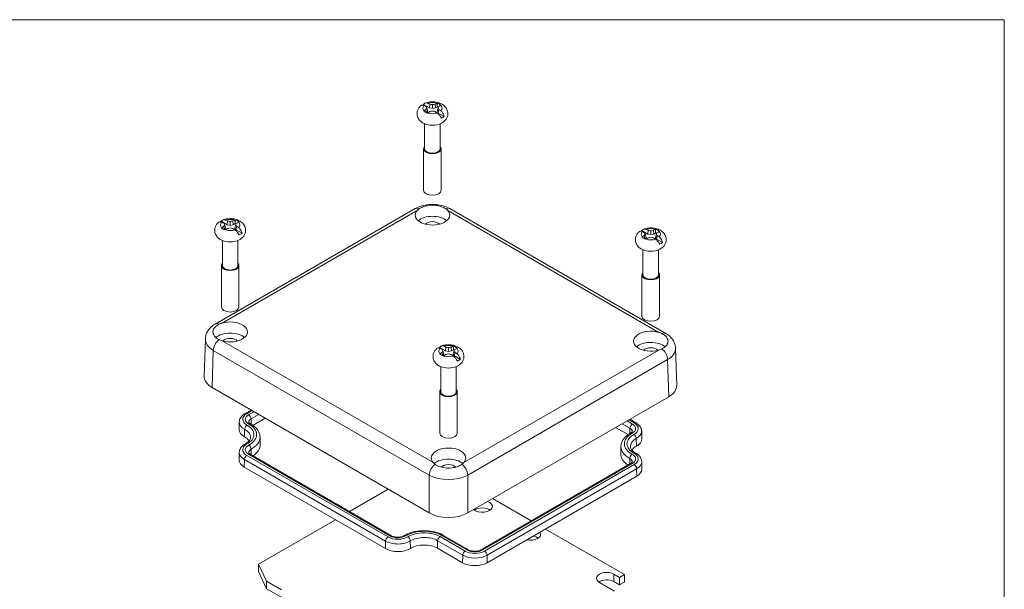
# Model space of a CAD drawing. Header units: millimetres. Extents: x 12 to 547, y 12 to 420.
# Tile 8 of 8: x 368 to 541, y 314 to 414. Entities that reach past the tile are written whole.
import ezdxf

# ---------------------------------------------------------------- set-up
doc = ezdxf.new("R2010")
doc.units = ezdxf.units.MM
doc.header["$LTSCALE"] = 2
for name, color, linetype, lineweight in [('Sketch Geometry (ANSI)', 7, 'Continuous', 9), ('Visible (ANSI)', 7, 'Continuous', 9), ('Visible Narrow (ANSI)', 7, 'Continuous', 9)]:
    doc.layers.add(name, color=color, linetype=linetype, lineweight=lineweight)

# ---------------------------------------------------------------- blocks, each defined once
blk = doc.blocks.new('Borders Default Border')
at = {"layer": 'Sketch Geometry (ANSI)', "flags": 128}
blk.add_lwpolyline([(8.89, 8.89), (8.89, 207.01), (270.51, 207.01), (270.51, 8.89), (8.89, 8.89)], dxfattribs=at)

msp = doc.modelspace()

# ---------------------------------------------------------------- linework, layer by layer
at = {"layer": 'Visible (ANSI)'}
for p, q in [((438.687, 399.086), (439.746, 398.475)), ((439.818, 399.143), (439.746, 398.475)), ((440.267, 399.069), (440.267, 398.365)), ((440.717, 399.143), (440.789, 398.475)), ((439.126, 398.224), (439.23, 397.628)), ((439.261, 397.615), (439.427, 397.881)), ((439.285, 398.502), (439.427, 397.881)), ((439.746, 398.475), (440.267, 398.365)), ((440.267, 398.365), (440.789, 398.475)), ((440.789, 398.475), (441.13, 398.672)), ((441.25, 398.502), (441.107, 397.881)), ((441.107, 397.881), (441.296, 397.58)), ((441.409, 398.224), (441.296, 397.58)), ((442.355, 396.968), (441.296, 397.58)), ((438.895, 395.694), (438.895, 391.296)), ((441.639, 395.694), (441.639, 391.296)), ((438.715, 391.296), (438.715, 384)), ((441.819, 391.296), (441.819, 384)), ((401.99, 360.409), (437.205, 380.74)), ((443.33, 380.74), (481.373, 358.776)), ((403.049, 378.51), (404.108, 377.899)), ((404.18, 378.567), (404.108, 377.899)), ((404.629, 378.493), (404.629, 377.79)), ((405.079, 378.567), (405.15, 377.899)), ((403.488, 377.648), (403.592, 377.052)), ((403.622, 377.039), (403.789, 377.305)), ((403.647, 377.926), (403.789, 377.305)), ((404.108, 377.899), (404.629, 377.79)), ((404.629, 377.79), (405.15, 377.899)), ((405.15, 377.899), (405.492, 378.096)), ((405.612, 377.926), (405.469, 377.305)), ((405.469, 377.305), (405.658, 377.004)), ((405.771, 377.648), (405.658, 377.004)), ((406.717, 376.393), (405.658, 377.004)), ((477.154, 376.877), (478.213, 376.266)), ((478.284, 376.934), (478.213, 376.266)), ((478.734, 376.86), (478.734, 376.157)), ((479.184, 376.934), (479.255, 376.266)), ((479.255, 376.266), (479.596, 376.463)), ((403.257, 375.118), (403.257, 370.721)), ((406.001, 375.118), (406.001, 370.721)), ((477.592, 376.015), (477.697, 375.419)), ((477.727, 375.406), (477.894, 375.672)), ((477.751, 376.293), (477.894, 375.672)), ((478.213, 376.266), (478.734, 376.157)), ((478.734, 376.157), (479.255, 376.266)), ((479.717, 376.293), (479.574, 375.672)), ((479.574, 375.672), (479.763, 375.371)), ((479.875, 376.015), (479.763, 375.371)), ((480.822, 374.76), (479.763, 375.371)), ((477.362, 373.485), (477.362, 369.088)), ((480.106, 373.485), (480.106, 369.088)), ((403.077, 370.721), (403.077, 363.424)), ((406.181, 370.721), (406.181, 363.424)), ((477.182, 369.088), (477.182, 361.791)), ((480.286, 369.088), (480.286, 361.791)), ((400.056, 351.233), (400.254, 357.797)), ((441.516, 356.302), (442.574, 355.69)), ((442.113, 355.717), (442.256, 355.096)), ((442.646, 356.358), (442.574, 355.69)), ((442.574, 355.69), (443.096, 355.581)), ((443.096, 356.285), (443.096, 355.581)), ((443.096, 355.581), (443.617, 355.69)), ((443.545, 356.358), (443.617, 355.69)), ((443.617, 355.69), (443.958, 355.887)), ((444.078, 355.717), (443.936, 355.096)), ((483.307, 349.6), (483.109, 356.164)), ((441.954, 355.44), (442.058, 354.843)), ((442.089, 354.83), (442.256, 355.096)), ((443.936, 355.096), (444.125, 354.795)), ((444.237, 355.44), (444.125, 354.795)), ((445.184, 354.184), (444.125, 354.795)), ((441.724, 352.91), (441.724, 348.512)), ((444.468, 352.91), (444.468, 348.512)), ((439.702, 327.147), (401.461, 349.226)), ((441.544, 348.512), (441.544, 341.216)), ((444.648, 348.512), (444.648, 341.216)), ((481.902, 347.593), (446.489, 327.147)), ((407.247, 344.65), (408.317, 345.267)), ((408.641, 342.564), (410.82, 343.822)), ((475.048, 343.635), (476.116, 343.019)), ((406.235, 343.167), (406.207, 341.853)), ((472.544, 342.19), (474.723, 340.932)), ((409.888, 340.503), (409.916, 339.189)), ((477.128, 341.536), (477.156, 340.221)), ((473.476, 338.872), (473.447, 337.557)), ((406.236, 337.811), (406.207, 336.497)), ((433.066, 323.127), (408.176, 337.497)), ((431.994, 320.855), (407.104, 335.225)), ((475.188, 335.865), (448.827, 320.645)), ((477.129, 336.179), (477.157, 334.865)), ((476.26, 333.593), (449.899, 318.374)), ((432.473, 331.321), (425.673, 327.395)), ((457.667, 325.749), (450.868, 329.675)), ((423.17, 325.95), (409.615, 318.124)), ((446.644, 320.645), (442.232, 323.193)), ((474.082, 316.272), (460.17, 324.304)), ((445.572, 318.374), (441.16, 320.921)), ((409.615, 318.124), (411.05, 315.103)), ((409.615, 316.817), (409.615, 318.124)), ((411.05, 313.797), (409.615, 316.817)), ((472.227, 316.362), (473.233, 315.781)), ((473.233, 315.781), (474.082, 316.272)), ((473.233, 315.781), (473.233, 314.475)), ((474.082, 316.272), (474.082, 314.965)), ((411.05, 315.103), (413.679, 313.586)), ((411.05, 315.103), (411.05, 313.797)), ((472.313, 313.375), (469.684, 314.893)), ((473.233, 314.475), (472.227, 315.055)), ((474.082, 314.965), (473.233, 314.475)), ((413.679, 312.279), (411.05, 313.797))]:
    msp.add_line(p, q, dxfattribs=at)
for centre, major_axis, ratio, start_param, end_param in [((440.267, 397.881), (2.618, 0), 0.5773503, 2.2186747, 2.3229799), ((439.122, 388.054), (4.271, -11.428), 0.6688348, 2.5524337, 2.5954517), ((439.857, 388.003), (9.312, -7.958), 0.8562039, 2.1669644, 2.205938), ((440.677, 388.003), (9.312, 7.958), 0.8562039, 0.9356547, 0.9746283), ((441.413, 388.054), (4.271, 11.428), 0.6688348, 0.546141, 0.5891589), ((440.267, 398.433), (-1.738, 0), 0.5773503, 3.6482783, 4.2057033), ((440.267, 398.433), (1.738, 0), 0.5773503, 3.6482783, 4.2057033), ((441.413, 389.377), (-7.509, 9.615), 0.4683232, 5.5168566, 5.5598745), ((441.413, 388.054), (4.271, 11.428), 0.6688348, 0.7738583, 0.8168763), ((441.398, 388.892), (-4.174, 11.517), 0.1738002, 5.6335542, 5.6725278), ((441.398, 388.419), (0.687, 12.231), 0.3743118, 0.6229853, 0.6619589), ((439.122, 389.377), (-7.509, -9.615), 0.4683232, 4.0926208, 4.1356387), ((439.857, 389.308), (-10.973, -5.446), 0.6556923, 4.3622561, 4.4012297), ((440.677, 389.308), (-10.973, 5.446), 0.6556923, 5.0235482, 5.0625219), ((441.413, 389.377), (-7.509, 9.615), 0.4683232, 5.2891392, 5.3321572), ((440.267, 397.881), (1.619, 0), 0.5773503, 0.8704684, 1.0089682), ((439.137, 388.892), (-4.174, -11.517), 0.1738002, 3.7522501, 3.7912238), ((439.137, 388.419), (0.687, -12.231), 0.3743118, 2.4796337, 2.5186074), ((439.122, 389.377), (-7.509, -9.615), 0.4683232, 3.8649034, 3.9079214), ((439.122, 388.054), (4.271, -11.428), 0.6688348, 2.3247164, 2.3677343), ((440.267, 396.803), (-2.36, 0), 0.5773503, 0.8301595, 2.3114332), ((440.267, 397.881), (-2.618, 0), 0.5773503, 2.2186747, 2.4937142), ((440.267, 391.296), (1.552, 0), 0.5773503, 2.655191, 6.769587), ((440.267, 391.296), (1.372, 0), 0.5773503, 3.1415927, 6.2831853), ((440.267, 384), (1.552, 0), 0.5773503, 3.1415927, 6.2831853), ((440.267, 379.599), (3.04, 0), 0.5773503, 2.660733, 6.764045), ((404.629, 377.305), (2.618, 0), 0.5773503, 2.2186747, 2.3229799), ((405.775, 368.801), (-7.509, 9.615), 0.4683232, 5.5168566, 5.5598745), ((403.483, 367.478), (4.271, -11.428), 0.6688348, 2.5524337, 2.5954517), ((404.219, 367.427), (9.312, -7.958), 0.8562039, 2.1669644, 2.205938), ((405.039, 367.427), (9.312, 7.958), 0.8562039, 0.9356547, 0.9746283), ((405.775, 367.478), (4.271, 11.428), 0.6688348, 0.546141, 0.5891589), ((404.629, 377.857), (-1.738, 0), 0.5773503, 3.6482783, 4.2057033), ((403.483, 368.801), (-7.509, -9.615), 0.4683232, 3.8649034, 3.9079214), ((440.267, 377.639), (-3.04, 0), 0.5773503, 3.7338583, 5.6909197), ((440.267, 377.639), (1.4, 0), 0.5773503, 0.4622715, 2.6793211), ((404.629, 377.857), (1.738, 0), 0.5773503, 3.6482783, 4.2057033), ((405.775, 367.478), (4.271, 11.428), 0.6688348, 0.7738583, 0.8168763), ((405.76, 368.316), (-4.174, 11.517), 0.1738002, 5.6335542, 5.6725278), ((405.76, 367.843), (0.687, 12.231), 0.3743118, 0.6229853, 0.6619589), ((403.483, 368.801), (-7.509, -9.615), 0.4683232, 4.0926208, 4.1356387), ((404.219, 368.732), (-10.973, -5.446), 0.6556923, 4.3622561, 4.4012297), ((405.039, 368.732), (-10.973, 5.446), 0.6556923, 5.0235482, 5.0625219), ((405.775, 368.801), (-7.509, 9.615), 0.4683232, 5.2891392, 5.3321572), ((404.629, 377.305), (1.619, 0), 0.5773503, 0.8704684, 1.0089682), ((403.499, 368.316), (-4.174, -11.517), 0.1738002, 3.7522501, 3.7912238), ((403.499, 367.843), (0.687, -12.231), 0.3743118, 2.4796337, 2.5186074), ((403.483, 367.478), (4.271, -11.428), 0.6688348, 2.3247164, 2.3677343), ((478.734, 375.672), (2.618, 0), 0.5773503, 2.2186747, 2.3229799), ((479.88, 367.168), (-7.509, 9.615), 0.4683232, 5.5168566, 5.5598745), ((479.865, 366.683), (-4.174, 11.517), 0.1738002, 5.6335542, 5.6725278), ((477.588, 365.845), (4.271, -11.428), 0.6688348, 2.5524337, 2.5954517), ((478.324, 365.794), (9.312, -7.958), 0.8562039, 2.1669644, 2.205938), ((479.144, 365.794), (9.312, 7.958), 0.8562039, 0.9356547, 0.9746283), ((479.88, 365.845), (4.271, 11.428), 0.6688348, 0.546141, 0.5891589), ((478.734, 376.224), (-1.738, 0), 0.5773503, 3.6482783, 4.2057033), ((478.734, 375.672), (1.619, 0), 0.5773503, 0.8704684, 1.0089682), ((477.603, 366.683), (-4.174, -11.517), 0.1738002, 3.7522501, 3.7912238), ((477.588, 367.168), (-7.509, -9.615), 0.4683232, 3.8649034, 3.9079214), ((404.629, 376.227), (-2.36, 0), 0.5773503, 0.8301595, 2.3114332), ((404.629, 377.305), (-2.618, 0), 0.5773503, 2.2186747, 2.4937142), ((478.734, 376.224), (1.738, 0), 0.5773503, 3.6482783, 4.2057033), ((479.88, 365.845), (4.271, 11.428), 0.6688348, 0.7738583, 0.8168763), ((479.865, 366.21), (0.687, 12.231), 0.3743118, 0.6229853, 0.6619589), ((477.588, 367.168), (-7.509, -9.615), 0.4683232, 4.0926208, 4.1356387), ((478.324, 367.099), (-10.973, -5.446), 0.6556923, 4.3622561, 4.4012297), ((479.144, 367.099), (-10.973, 5.446), 0.6556923, 5.0235482, 5.0625219), ((479.88, 367.168), (-7.509, 9.615), 0.4683232, 5.2891392, 5.3321572), ((477.603, 366.21), (0.687, -12.231), 0.3743118, 2.4796337, 2.5186074), ((477.588, 365.845), (4.271, -11.428), 0.6688348, 2.3247164, 2.3677343), ((478.734, 375.672), (-2.618, 0), 0.5773503, 2.2186747, 2.4937142), ((478.734, 374.594), (-2.36, 0), 0.5773503, 0.8301595, 2.3114332), ((404.629, 370.721), (1.552, 0), 0.5773503, 2.655191, 6.769587), ((404.629, 370.721), (1.372, 0), 0.5773503, 3.1415927, 6.2831853), ((478.734, 369.088), (1.552, 0), 0.5773503, 2.655191, 6.769587), ((478.734, 369.088), (1.372, 0), 0.5773503, 3.1415927, 6.2831853), ((404.629, 363.424), (1.552, 0), 0.5773503, 3.1415927, 6.2831853), ((404.629, 359.023), (3.04, 0), 0.5773503, 4.2315293, 8.3348413), ((478.734, 361.791), (1.552, 0), 0.5773503, 3.1415927, 6.2831853), ((478.734, 357.39), (-3.04, 0), 0.5773503, 4.2315293, 8.3348413), ((404.629, 357.064), (-3.04, 0), 0.5773503, 3.7338583, 5.6944595), ((404.629, 357.064), (1.4, 0), 0.5773503, 0.4622715, 2.6793211), ((443.096, 355.096), (2.618, 0), 0.5773503, 2.2186747, 2.3229799), ((444.241, 346.593), (-7.509, 9.615), 0.4683232, 5.5168566, 5.5598745), ((444.226, 346.108), (-4.174, 11.517), 0.1738002, 5.6335542, 5.6725278), ((444.226, 345.634), (0.687, 12.231), 0.3743118, 0.6229853, 0.6619589), ((441.95, 345.27), (4.271, -11.428), 0.6688348, 2.5524337, 2.5954517), ((442.686, 345.218), (9.312, -7.958), 0.8562039, 2.1669644, 2.205938), ((443.506, 345.218), (9.312, 7.958), 0.8562039, 0.9356547, 0.9746283), ((444.241, 345.27), (4.271, 11.428), 0.6688348, 0.546141, 0.5891589), ((443.096, 355.648), (-1.738, 0), 0.5773503, 3.6482783, 4.2057033), ((443.096, 355.096), (1.619, 0), 0.5773503, 0.8704684, 1.0089682), ((441.965, 346.108), (-4.174, -11.517), 0.1738002, 3.7522501, 3.7912238), ((441.965, 345.634), (0.687, -12.231), 0.3743118, 2.4796337, 2.5186074), ((441.95, 346.593), (-7.509, -9.615), 0.4683232, 3.8649034, 3.9079214), ((478.734, 355.431), (-3.04, 0), 0.5773503, 3.7303185, 5.6909197), ((478.734, 355.431), (1.4, 0), 0.5773503, 0.4622715, 2.6793211), ((443.096, 355.648), (1.738, 0), 0.5773503, 3.6482783, 4.2057033), ((444.241, 345.27), (4.271, 11.428), 0.6688348, 0.7738583, 0.8168763), ((441.95, 346.593), (-7.509, -9.615), 0.4683232, 4.0926208, 4.1356387), ((442.686, 346.524), (-10.973, -5.446), 0.6556923, 4.3622561, 4.4012297), ((443.506, 346.524), (-10.973, 5.446), 0.6556923, 5.0235482, 5.0625219), ((444.241, 346.593), (-7.509, 9.615), 0.4683232, 5.2891392, 5.3321572), ((441.95, 345.27), (4.271, -11.428), 0.6688348, 2.3247164, 2.3677343), ((443.096, 355.096), (-2.618, 0), 0.5773503, 2.2186747, 2.4937142), ((443.096, 354.018), (-2.36, 0), 0.5773503, 0.8301595, 2.3114332), ((404.856, 351.185), (-4.801, 0), 0.5771744, 6.2657373, 7.0684312), ((443.096, 348.512), (1.552, 0), 0.5773503, 2.655191, 6.769587), ((478.507, 349.552), (4.801, 0), 0.5771744, 5.4979394, 6.3006333), ((443.096, 348.512), (1.372, 0), 0.5773503, 3.1415927, 6.2831853), ((409.268, 341.831), (-3.061, 0), 0.5773503, 6.2708424, 7.0936127), ((404.855, 339.153), (3.341, 0), 0.5773503, 0.3694329, 0.8104274), ((443.096, 341.216), (1.552, 0), 0.5773503, 3.1415927, 6.2831853), ((474.095, 340.199), (3.061, 0), 0.5773503, 5.4728268, 6.2955282), ((404.855, 339.153), (5.061, 0), 0.5773503, 5.5610055, 6.2955282), ((443.096, 336.815), (-3.04, 0), 0.5773503, 2.660733, 6.764045), ((478.508, 337.521), (-3.341, 0), 0.5773503, 5.4728268, 5.9136597), ((443.096, 334.855), (-3.04, 0), 0.5773503, 3.7332543, 5.6915237), ((478.508, 337.521), (-5.061, 0), 0.5773503, 6.2708424, 7.005585), ((409.268, 336.475), (-3.061, 0), 0.5773503, 6.2708424, 7.0685835), ((443.096, 334.855), (1.4, 0), 0.5773503, 0.4469668, 2.6946259), ((474.096, 334.843), (3.061, 0), 0.5773503, 5.4977871, 6.2955282), ((449.035, 328.283), (1.798, 0), 0.5773503, 3.6976478, 7.2979265), ((449.035, 326.977), (-1.798, 0), 0.5773503, 3.8220217, 5.6027563), ((443.096, 329.107), (4.8, 0), 0.5775261, 3.9271431, 5.4976349), ((457.521, 323.384), (1.798, 0), 0.5773503, 4.3554584, 6.6401159), ((457.521, 322.078), (-1.798, 0), 0.5773503, 3.8220217, 4.4210936), ((438.798, 319.558), (-3.34, 0), 0.5773503, 3.9269908, 5.5228164), ((434.159, 322.105), (-3.062, 0), 0.5773503, 0.7853982, 2.3812238), ((447.735, 319.623), (-3.06, 0), 0.5773503, 0.7853982, 2.3561945), ((470.956, 315.627), (-1.798, 0), 0.5773503, 3.9269908, 7.0685835), ((470.956, 314.321), (-1.798, 0), 0.5773503, 3.9269908, 5.6027563)]:
    msp.add_ellipse(centre, major_axis=major_axis, ratio=ratio, start_param=start_param, end_param=end_param, dxfattribs=at)
for points, knots in [([(438.748, 398.92), (438.681, 398.948), (438.616, 398.967), (438.47, 398.992), (438.376, 398.981), (438.298, 398.941), (438.283, 398.931), (438.269, 398.919)], [0.68879134, 0.68879134, 0.68879134, 0.68879134, 0.72255267, 0.72255267, 0.77863308, 0.77863308, 0.79228398, 0.79228398, 0.79228398, 0.79228398]), ([(438.687, 399.086), (438.744, 399.172), (438.827, 399.248), (438.996, 399.339), (439.114, 399.364), (439.282, 399.352), (439.354, 399.337), (439.424, 399.31)], [0.0591837, 0.0591837, 0.0591837, 0.0591837, 0.110077, 0.110077, 0.16615742, 0.16615742, 0.19991875, 0.19991875, 0.19991875, 0.19991875]), ([(438.967, 399.319), (439.241, 399.427), (439.528, 399.495), (440.111, 399.564), (440.408, 399.564), (440.991, 399.498), (441.279, 399.431), (441.828, 399.218), (442.093, 399.073), (442.525, 398.695), (442.702, 398.481), (442.914, 398.025), (442.972, 397.808), (442.996, 397.39), (442.971, 397.191), (442.86, 396.815), (442.771, 396.64), (442.537, 396.305), (442.385, 396.154), (442.107, 395.94), (441.985, 395.863), (441.86, 395.797)], [3.3293505, 3.3293505, 3.3293505, 3.3293505, 3.7253088, 3.7253088, 4.1215665, 4.1215665, 4.5177251, 4.5177251, 4.914035, 4.914035, 5.2362341, 5.2362341, 5.4654748, 5.4654748, 5.6673167, 5.6673167, 5.8805477, 5.8805477, 6.139927, 6.139927, 6.3279466, 6.3279466, 6.3279466, 6.3279466]), ([(438.675, 395.797), (438.481, 395.899), (438.296, 396.026), (437.957, 396.352), (437.803, 396.553), (437.611, 396.987), (437.558, 397.203), (437.541, 397.619), (437.568, 397.817), (437.685, 398.191), (437.777, 398.365), (437.998, 398.674), (438.13, 398.807), (438.269, 398.919)], [1.526035, 1.526035, 1.526035, 1.526035, 1.815949, 1.815949, 2.105863, 2.105863, 2.3328104, 2.3328104, 2.5344464, 2.5344464, 2.748915, 2.748915, 2.975605, 2.975605, 2.975605, 2.975605]), ([(441.847, 396.675), (441.79, 396.792), (441.708, 396.926), (441.539, 397.155), (441.421, 397.288), (441.253, 397.445), (441.181, 397.505), (441.111, 397.555)], [0.0591837, 0.0591837, 0.0591837, 0.0591837, 0.110077, 0.110077, 0.16615742, 0.16615742, 0.19991875, 0.19991875, 0.19991875, 0.19991875]), ([(441.787, 397.946), (441.854, 397.893), (441.919, 397.83), (442.064, 397.66), (442.159, 397.513), (442.279, 397.255), (442.329, 397.103), (442.355, 396.968)], [0.68879134, 0.68879134, 0.68879134, 0.68879134, 0.72255267, 0.72255267, 0.77863308, 0.77863308, 0.82952638, 0.82952638, 0.82952638, 0.82952638]), ([(437.205, 380.74), (437.568, 380.949), (437.957, 381.11), (438.769, 381.349), (439.192, 381.427), (440.05, 381.505), (440.485, 381.505), (441.342, 381.427), (441.765, 381.349), (442.578, 381.11), (442.967, 380.949), (443.33, 380.74)], [-0.7852459, -0.7852459, -0.7852459, -0.7852459, -0.4711475, -0.4711475, -0.1570492, -0.1570492, 0.1570492, 0.1570492, 0.4711475, 0.4711475, 0.7852459, 0.7852459, 0.7852459, 0.7852459]), ([(437.916, 380.708), (438.103, 380.837), (438.322, 380.95), (438.817, 381.139), (439.091, 381.212), (439.758, 381.327), (440.155, 381.349), (440.948, 381.308), (441.335, 381.243), (442.046, 381.032), (442.362, 380.886), (442.618, 380.708)], [-0.67372768, -0.67372768, -0.67372768, -0.67372768, -0.56323575, -0.56323575, -0.44997952, -0.44997952, -0.30167202, -0.30167202, -0.15152775, -0.15152775, 0, 0, 0, 0]), ([(403.037, 375.221), (402.843, 375.324), (402.657, 375.45), (402.319, 375.776), (402.165, 375.978), (401.973, 376.411), (401.919, 376.627), (401.903, 377.043), (401.93, 377.241), (402.047, 377.615), (402.139, 377.789), (402.36, 378.098), (402.491, 378.231), (402.63, 378.344)], [1.526035, 1.526035, 1.526035, 1.526035, 1.815949, 1.815949, 2.105863, 2.105863, 2.3328104, 2.3328104, 2.5344464, 2.5344464, 2.748915, 2.748915, 2.975605, 2.975605, 2.975605, 2.975605]), ([(403.109, 378.344), (403.043, 378.373), (402.978, 378.392), (402.832, 378.416), (402.738, 378.406), (402.66, 378.365), (402.645, 378.355), (402.631, 378.343)], [0.68879134, 0.68879134, 0.68879134, 0.68879134, 0.72255267, 0.72255267, 0.77863308, 0.77863308, 0.79228398, 0.79228398, 0.79228398, 0.79228398]), ([(403.049, 378.51), (403.106, 378.596), (403.189, 378.672), (403.357, 378.763), (403.476, 378.788), (403.644, 378.776), (403.715, 378.761), (403.786, 378.735)], [0.0591837, 0.0591837, 0.0591837, 0.0591837, 0.110077, 0.110077, 0.16615742, 0.16615742, 0.19991875, 0.19991875, 0.19991875, 0.19991875]), ([(403.329, 378.743), (403.603, 378.851), (403.89, 378.919), (404.473, 378.988), (404.769, 378.989), (405.353, 378.922), (405.64, 378.856), (406.19, 378.643), (406.455, 378.497), (406.886, 378.12), (407.064, 377.906), (407.276, 377.449), (407.334, 377.232), (407.357, 376.814), (407.333, 376.615), (407.221, 376.239), (407.132, 376.064), (406.899, 375.729), (406.747, 375.579), (406.469, 375.364), (406.347, 375.288), (406.222, 375.221)], [3.3293505, 3.3293505, 3.3293505, 3.3293505, 3.7253088, 3.7253088, 4.1215665, 4.1215665, 4.5177251, 4.5177251, 4.914035, 4.914035, 5.2362341, 5.2362341, 5.4654748, 5.4654748, 5.6673167, 5.6673167, 5.8805477, 5.8805477, 6.139927, 6.139927, 6.3279466, 6.3279466, 6.3279466, 6.3279466]), ([(406.209, 376.099), (406.152, 376.216), (406.07, 376.35), (405.901, 376.579), (405.783, 376.713), (405.615, 376.869), (405.543, 376.929), (405.473, 376.98)], [0.0591837, 0.0591837, 0.0591837, 0.0591837, 0.110077, 0.110077, 0.16615742, 0.16615742, 0.19991875, 0.19991875, 0.19991875, 0.19991875]), ([(406.149, 377.37), (406.216, 377.317), (406.28, 377.254), (406.426, 377.084), (406.521, 376.937), (406.64, 376.679), (406.691, 376.527), (406.717, 376.393)], [0.68879134, 0.68879134, 0.68879134, 0.68879134, 0.72255267, 0.72255267, 0.77863308, 0.77863308, 0.82952638, 0.82952638, 0.82952638, 0.82952638]), ([(477.141, 373.588), (476.948, 373.691), (476.762, 373.817), (476.424, 374.143), (476.27, 374.345), (476.078, 374.778), (476.024, 374.994), (476.007, 375.41), (476.035, 375.608), (476.152, 375.982), (476.243, 376.156), (476.465, 376.465), (476.596, 376.598), (476.735, 376.711)], [1.526035, 1.526035, 1.526035, 1.526035, 1.815949, 1.815949, 2.105863, 2.105863, 2.3328104, 2.3328104, 2.5344464, 2.5344464, 2.748915, 2.748915, 2.975605, 2.975605, 2.975605, 2.975605]), ([(477.214, 376.711), (477.148, 376.74), (477.083, 376.759), (476.937, 376.783), (476.843, 376.773), (476.764, 376.732), (476.75, 376.722), (476.736, 376.71)], [0.68879134, 0.68879134, 0.68879134, 0.68879134, 0.72255267, 0.72255267, 0.77863308, 0.77863308, 0.79228398, 0.79228398, 0.79228398, 0.79228398]), ([(477.154, 376.877), (477.211, 376.963), (477.293, 377.039), (477.462, 377.13), (477.58, 377.155), (477.748, 377.143), (477.82, 377.128), (477.89, 377.102)], [0.0591837, 0.0591837, 0.0591837, 0.0591837, 0.110077, 0.110077, 0.16615742, 0.16615742, 0.19991875, 0.19991875, 0.19991875, 0.19991875]), ([(477.433, 377.11), (477.708, 377.218), (477.995, 377.286), (478.578, 377.355), (478.874, 377.356), (479.458, 377.289), (479.745, 377.223), (480.295, 377.01), (480.559, 376.864), (480.991, 376.487), (481.169, 376.273), (481.381, 375.816), (481.439, 375.599), (481.462, 375.181), (481.438, 374.982), (481.326, 374.606), (481.237, 374.431), (481.003, 374.096), (480.852, 373.946), (480.574, 373.731), (480.452, 373.655), (480.326, 373.588)], [3.3293505, 3.3293505, 3.3293505, 3.3293505, 3.7253088, 3.7253088, 4.1215665, 4.1215665, 4.5177251, 4.5177251, 4.914035, 4.914035, 5.2362341, 5.2362341, 5.4654748, 5.4654748, 5.6673167, 5.6673167, 5.8805477, 5.8805477, 6.139927, 6.139927, 6.3279466, 6.3279466, 6.3279466, 6.3279466]), ([(480.314, 374.466), (480.257, 374.583), (480.175, 374.717), (480.006, 374.946), (479.887, 375.08), (479.719, 375.236), (479.648, 375.296), (479.577, 375.347)], [0.0591837, 0.0591837, 0.0591837, 0.0591837, 0.110077, 0.110077, 0.16615742, 0.16615742, 0.19991875, 0.19991875, 0.19991875, 0.19991875]), ([(480.254, 375.737), (480.32, 375.684), (480.385, 375.621), (480.531, 375.451), (480.625, 375.304), (480.745, 375.046), (480.795, 374.894), (480.822, 374.76)], [0.68879134, 0.68879134, 0.68879134, 0.68879134, 0.72255267, 0.72255267, 0.77863308, 0.77863308, 0.82952638, 0.82952638, 0.82952638, 0.82952638]), ([(400.254, 357.797), (400.261, 358.034), (400.3, 358.268), (400.433, 358.712), (400.526, 358.92), (400.749, 359.303), (400.879, 359.478), (401.163, 359.794), (401.317, 359.936), (401.642, 360.192), (401.813, 360.306), (401.99, 360.409)], [0.01744798, 0.01744798, 0.01744798, 0.01744798, 0.17100756, 0.17100756, 0.32456714, 0.32456714, 0.47812671, 0.47812671, 0.63168629, 0.63168629, 0.78524587, 0.78524587, 0.78524587, 0.78524587]), ([(402.702, 357.662), (402.474, 357.768), (402.274, 357.892), (401.941, 358.173), (401.81, 358.33), (401.606, 358.712), (401.566, 358.94), (401.639, 359.399), (401.755, 359.625), (402.131, 360.04), (402.389, 360.226), (402.702, 360.377)], [-0.67372768, -0.67372768, -0.67372768, -0.67372768, -0.56323575, -0.56323575, -0.44997952, -0.44997952, -0.30167202, -0.30167202, -0.15152775, -0.15152775, 0, 0, 0, 0]), ([(480.661, 358.744), (480.889, 358.634), (481.089, 358.505), (481.423, 358.215), (481.553, 358.055), (481.757, 357.667), (481.798, 357.437), (481.724, 356.981), (481.608, 356.759), (481.232, 356.354), (480.974, 356.174), (480.661, 356.029)], [-0.67372768, -0.67372768, -0.67372768, -0.67372768, -0.56323575, -0.56323575, -0.44997952, -0.44997952, -0.30167202, -0.30167202, -0.15152775, -0.15152775, 0, 0, 0, 0]), ([(481.373, 358.776), (481.55, 358.673), (481.721, 358.559), (482.046, 358.303), (482.2, 358.161), (482.484, 357.845), (482.614, 357.67), (482.837, 357.287), (482.93, 357.079), (483.063, 356.635), (483.102, 356.401), (483.109, 356.164)], [-0.78524587, -0.78524587, -0.78524587, -0.78524587, -0.63168629, -0.63168629, -0.47812671, -0.47812671, -0.32456714, -0.32456714, -0.17100756, -0.17100756, -0.01744798, -0.01744798, -0.01744798, -0.01744798]), ([(441.503, 353.013), (441.31, 353.115), (441.124, 353.242), (440.786, 353.568), (440.632, 353.769), (440.44, 354.202), (440.386, 354.418), (440.369, 354.835), (440.397, 355.032), (440.514, 355.407), (440.605, 355.581), (440.827, 355.889), (440.958, 356.022), (441.097, 356.135)], [1.526035, 1.526035, 1.526035, 1.526035, 1.815949, 1.815949, 2.105863, 2.105863, 2.3328104, 2.3328104, 2.5344464, 2.5344464, 2.748915, 2.748915, 2.975605, 2.975605, 2.975605, 2.975605]), ([(441.576, 356.135), (441.509, 356.164), (441.444, 356.183), (441.299, 356.208), (441.204, 356.197), (441.126, 356.156), (441.111, 356.146), (441.097, 356.134)], [0.68879134, 0.68879134, 0.68879134, 0.68879134, 0.72255267, 0.72255267, 0.77863308, 0.77863308, 0.79228398, 0.79228398, 0.79228398, 0.79228398]), ([(441.516, 356.302), (441.573, 356.388), (441.655, 356.464), (441.824, 356.555), (441.942, 356.579), (442.11, 356.567), (442.182, 356.552), (442.252, 356.526)], [0.0591837, 0.0591837, 0.0591837, 0.0591837, 0.110077, 0.110077, 0.16615742, 0.16615742, 0.19991875, 0.19991875, 0.19991875, 0.19991875]), ([(441.795, 356.535), (442.07, 356.643), (442.356, 356.71), (442.94, 356.779), (443.236, 356.78), (443.82, 356.713), (444.107, 356.647), (444.657, 356.434), (444.921, 356.288), (445.353, 355.911), (445.531, 355.697), (445.743, 355.24), (445.801, 355.024), (445.824, 354.605), (445.8, 354.407), (445.688, 354.031), (445.599, 353.856), (445.365, 353.52), (445.213, 353.37), (444.936, 353.156), (444.814, 353.079), (444.688, 353.013)], [3.3293505, 3.3293505, 3.3293505, 3.3293505, 3.7253088, 3.7253088, 4.1215665, 4.1215665, 4.5177251, 4.5177251, 4.914035, 4.914035, 5.2362341, 5.2362341, 5.4654748, 5.4654748, 5.6673167, 5.6673167, 5.8805477, 5.8805477, 6.139927, 6.139927, 6.3279466, 6.3279466, 6.3279466, 6.3279466]), ([(444.676, 353.891), (444.619, 354.007), (444.536, 354.141), (444.368, 354.371), (444.249, 354.504), (444.081, 354.661), (444.01, 354.72), (443.939, 354.771)], [0.0591837, 0.0591837, 0.0591837, 0.0591837, 0.110077, 0.110077, 0.16615742, 0.16615742, 0.19991875, 0.19991875, 0.19991875, 0.19991875]), ([(444.616, 355.161), (444.682, 355.109), (444.747, 355.045), (444.893, 354.876), (444.987, 354.728), (445.107, 354.471), (445.157, 354.318), (445.184, 354.184)], [0.68879134, 0.68879134, 0.68879134, 0.68879134, 0.72255267, 0.72255267, 0.77863308, 0.77863308, 0.82952638, 0.82952638, 0.82952638, 0.82952638]), ([(406.235, 343.167), (406.238, 343.293), (406.258, 343.419), (406.328, 343.659), (406.378, 343.774), (406.502, 343.988), (406.575, 344.088), (406.741, 344.273), (406.832, 344.358), (407.03, 344.514), (407.136, 344.585), (407.247, 344.65)], [2.3685374, 2.3685374, 2.3685374, 2.3685374, 2.52314845, 2.52314845, 2.6777595, 2.6777595, 2.83237055, 2.83237055, 2.9869816, 2.9869816, 3.14159265, 3.14159265, 3.14159265, 3.14159265]), ([(408.2, 342.84), (408.147, 342.868), (408.102, 342.898), (408.026, 342.956), (407.995, 342.984), (407.948, 343.034), (407.932, 343.057), (407.911, 343.092), (407.905, 343.106), (407.9, 343.125), (407.899, 343.131), (407.899, 343.136)], [1.54576706, 1.54576706, 1.54576706, 1.54576706, 1.70538396, 1.70538396, 1.86500087, 1.86500087, 2.02461777, 2.02461777, 2.18423468, 2.18423468, 2.34385158, 2.34385158, 2.34385158, 2.34385158]), ([(409.888, 340.503), (409.884, 340.695), (409.853, 340.886), (409.742, 341.254), (409.663, 341.432), (409.462, 341.767), (409.342, 341.926), (409.067, 342.222), (408.913, 342.36), (408.577, 342.615), (408.394, 342.733), (408.2, 342.84)], [0.79774107, 0.79774107, 0.79774107, 0.79774107, 0.95735798, 0.95735798, 1.11697488, 1.11697488, 1.27659179, 1.27659179, 1.43620869, 1.43620869, 1.5958256, 1.5958256, 1.5958256, 1.5958256]), ([(476.116, 343.019), (476.228, 342.954), (476.334, 342.883), (476.531, 342.727), (476.623, 342.642), (476.788, 342.457), (476.862, 342.357), (476.985, 342.142), (477.036, 342.027), (477.106, 341.787), (477.126, 341.662), (477.128, 341.536)], [4.7123545, 4.7123545, 4.7123545, 4.7123545, 4.86697245, 4.86697245, 5.0215904, 5.0215904, 5.17620834, 5.17620834, 5.33082629, 5.33082629, 5.48544424, 5.48544424, 5.48544424, 5.48544424]), ([(407.302, 339.324), (407.432, 339.396), (407.548, 339.471), (407.754, 339.627), (407.842, 339.706), (407.989, 339.865), (408.048, 339.944), (408.139, 340.096), (408.171, 340.17), (408.213, 340.31), (408.223, 340.377), (408.225, 340.444)], [6.25822499, 6.25822499, 6.25822499, 6.25822499, 6.41782811, 6.41782811, 6.57743122, 6.57743122, 6.73703433, 6.73703433, 6.89663745, 6.89663745, 7.05624056, 7.05624056, 7.05624056, 7.05624056]), ([(475.164, 341.208), (474.969, 341.101), (474.787, 340.983), (474.45, 340.728), (474.296, 340.59), (474.022, 340.294), (473.901, 340.136), (473.701, 339.8), (473.621, 339.622), (473.51, 339.254), (473.48, 339.063), (473.476, 338.872)], [3.11663234, 3.11663234, 3.11663234, 3.11663234, 3.27623545, 3.27623545, 3.43583857, 3.43583857, 3.59544168, 3.59544168, 3.75504479, 3.75504479, 3.91464791, 3.91464791, 3.91464791, 3.91464791]), ([(475.465, 341.504), (475.464, 341.499), (475.464, 341.493), (475.458, 341.474), (475.453, 341.461), (475.431, 341.425), (475.415, 341.402), (475.368, 341.352), (475.338, 341.324), (475.261, 341.266), (475.216, 341.236), (475.164, 341.208)], [5.51013005, 5.51013005, 5.51013005, 5.51013005, 5.66973317, 5.66973317, 5.82933628, 5.82933628, 5.98893939, 5.98893939, 6.14854251, 6.14854251, 6.30814562, 6.30814562, 6.30814562, 6.30814562]), ([(406.236, 337.811), (406.238, 337.941), (406.259, 338.07), (406.334, 338.318), (406.387, 338.436), (406.518, 338.655), (406.596, 338.757), (406.77, 338.945), (406.866, 339.031), (407.074, 339.189), (407.185, 339.26), (407.302, 339.324)], [2.3685374, 2.3685374, 2.3685374, 2.3685374, 2.52814051, 2.52814051, 2.68774363, 2.68774363, 2.84734674, 2.84734674, 3.00694986, 3.00694986, 3.16655297, 3.16655297, 3.16655297, 3.16655297]), ([(475.139, 338.812), (475.141, 338.745), (475.151, 338.678), (475.193, 338.538), (475.225, 338.465), (475.316, 338.313), (475.375, 338.234), (475.522, 338.075), (475.61, 337.995), (475.815, 337.84), (475.932, 337.764), (476.061, 337.693)], [3.93933373, 3.93933373, 3.93933373, 3.93933373, 4.09895063, 4.09895063, 4.25856754, 4.25856754, 4.41818444, 4.41818444, 4.57780135, 4.57780135, 4.73741825, 4.73741825, 4.73741825, 4.73741825]), ([(408.176, 337.497), (408.127, 337.525), (408.085, 337.554), (408.015, 337.609), (407.987, 337.636), (407.944, 337.684), (407.93, 337.705), (407.91, 337.739), (407.905, 337.751), (407.9, 337.769), (407.899, 337.775), (407.899, 337.78)], [1.57079633, 1.57079633, 1.57079633, 1.57079633, 1.72540738, 1.72540738, 1.88001843, 1.88001843, 2.03462948, 2.03462948, 2.18924053, 2.18924053, 2.34385158, 2.34385158, 2.34385158, 2.34385158]), ([(476.061, 337.693), (476.179, 337.629), (476.29, 337.557), (476.498, 337.4), (476.594, 337.314), (476.768, 337.126), (476.846, 337.024), (476.977, 336.804), (477.03, 336.686), (477.105, 336.439), (477.126, 336.309), (477.129, 336.179)], [4.68735971, 4.68735971, 4.68735971, 4.68735971, 4.84697661, 4.84697661, 5.00659352, 5.00659352, 5.16621043, 5.16621043, 5.32582733, 5.32582733, 5.48544424, 5.48544424, 5.48544424, 5.48544424]), ([(445.447, 335.698), (445.26, 335.564), (445.041, 335.447), (444.546, 335.25), (444.272, 335.172), (443.605, 335.052), (443.208, 335.028), (442.416, 335.071), (442.028, 335.14), (441.317, 335.362), (441.001, 335.515), (440.745, 335.698)], [-0.67372768, -0.67372768, -0.67372768, -0.67372768, -0.56323575, -0.56323575, -0.44997952, -0.44997952, -0.30167202, -0.30167202, -0.15152775, -0.15152775, 0, 0, 0, 0]), ([(475.465, 336.148), (475.465, 336.143), (475.464, 336.138), (475.459, 336.119), (475.454, 336.107), (475.434, 336.073), (475.42, 336.052), (475.377, 336.004), (475.349, 335.977), (475.279, 335.922), (475.237, 335.893), (475.188, 335.865)], [5.51013005, 5.51013005, 5.51013005, 5.51013005, 5.6647411, 5.6647411, 5.81935215, 5.81935215, 5.97396321, 5.97396321, 6.12857426, 6.12857426, 6.28318531, 6.28318531, 6.28318531, 6.28318531]), ([(435.275, 323.14), (435.199, 323.094), (435.105, 323.049), (434.885, 322.97), (434.758, 322.937), (434.483, 322.889), (434.335, 322.875), (434.035, 322.873), (433.884, 322.883), (433.598, 322.928), (433.464, 322.961), (433.238, 323.039), (433.144, 323.082), (433.066, 323.127)], [6.258156, 6.258156, 6.258156, 6.258156, 6.5113851, 6.5113851, 6.7766504, 6.7766504, 7.0518441, 7.0518441, 7.3308997, 7.3308997, 7.6068385, 7.6068385, 7.8539816, 7.8539816, 7.8539816, 7.8539816]), ([(442.232, 323.193), (441.85, 323.413), (441.42, 323.591), (440.495, 323.86), (440.002, 323.95), (438.995, 324.036), (438.481, 324.032), (437.477, 323.931), (436.987, 323.835), (436.073, 323.552), (435.648, 323.367), (435.275, 323.14)], [1.5707963, 1.5707963, 1.5707963, 1.5707963, 1.8899614, 1.8899614, 2.2091266, 2.2091266, 2.5282917, 2.5282917, 2.8474568, 2.8474568, 3.1666219, 3.1666219, 3.1666219, 3.1666219]), ([(448.827, 320.645), (448.747, 320.599), (448.65, 320.555), (448.424, 320.479), (448.295, 320.447), (448.016, 320.403), (447.867, 320.392), (447.567, 320.394), (447.416, 320.407), (447.135, 320.456), (447.003, 320.491), (446.795, 320.567), (446.713, 320.606), (446.644, 320.645)], [0, 0, 0, 0, 0.2542006, 0.2542006, 0.5206105, 0.5206105, 0.7964464, 0.7964464, 1.075469, 1.075469, 1.3506675, 1.3506675, 1.5707963, 1.5707963, 1.5707963, 1.5707963])]:
    msp.add_open_spline(points, degree=3, knots=knots, dxfattribs=at)
for points, degree in [([(439.442, 399.303), (439.436, 399.306), (439.43, 399.308), (439.424, 399.31)], 3), ([(441.111, 399.31), (441.105, 399.308), (441.099, 399.306), (441.093, 399.303)], 3), ([(441.111, 399.31), (441.122, 398.982), (441.13, 398.672)], 2), ([(438.748, 398.92), (438.753, 398.917), (438.759, 398.915), (438.765, 398.912)], 3), ([(438.765, 397.959), (438.759, 397.955), (438.753, 397.95), (438.748, 397.946)], 3), ([(439.424, 397.555), (439.43, 397.56), (439.436, 397.564), (439.442, 397.568)], 3), ([(441.093, 397.568), (441.099, 397.564), (441.105, 397.56), (441.111, 397.555)], 3), ([(441.77, 398.912), (441.776, 398.915), (441.781, 398.917), (441.787, 398.92)], 3), ([(441.787, 397.946), (441.781, 397.95), (441.776, 397.955), (441.77, 397.959)], 3), ([(437.572, 380.411), (437.669, 380.519), (437.787, 380.618), (437.916, 380.708)], 3), ([(442.618, 380.708), (442.748, 380.618), (442.865, 380.519), (442.963, 380.411)], 3), ([(403.109, 378.344), (403.115, 378.342), (403.121, 378.339), (403.126, 378.337)], 3), ([(403.804, 378.728), (403.798, 378.73), (403.792, 378.732), (403.786, 378.735)], 3), ([(405.473, 378.735), (405.467, 378.732), (405.461, 378.73), (405.455, 378.728)], 3), ([(405.473, 378.735), (405.483, 378.407), (405.492, 378.096)], 2), ([(406.132, 378.337), (406.138, 378.339), (406.143, 378.342), (406.149, 378.344)], 3), ([(403.126, 377.383), (403.121, 377.379), (403.115, 377.375), (403.109, 377.37)], 3), ([(403.786, 376.98), (403.792, 376.984), (403.798, 376.988), (403.804, 376.992)], 3), ([(405.455, 376.992), (405.461, 376.988), (405.467, 376.984), (405.473, 376.98)], 3), ([(406.149, 377.37), (406.143, 377.375), (406.138, 377.379), (406.132, 377.383)], 3), ([(477.214, 376.711), (477.22, 376.709), (477.225, 376.706), (477.231, 376.704)], 3), ([(477.908, 377.095), (477.902, 377.097), (477.896, 377.099), (477.89, 377.102)], 3), ([(479.577, 377.102), (479.571, 377.099), (479.566, 377.097), (479.56, 377.095)], 3), ([(479.577, 377.102), (479.588, 376.774), (479.596, 376.463)], 2), ([(480.237, 376.704), (480.242, 376.706), (480.248, 376.709), (480.254, 376.711)], 3), ([(477.231, 375.75), (477.225, 375.746), (477.22, 375.742), (477.214, 375.737)], 3), ([(477.89, 375.347), (477.896, 375.351), (477.902, 375.355), (477.908, 375.359)], 3), ([(479.56, 375.359), (479.566, 375.355), (479.571, 375.351), (479.577, 375.347)], 3), ([(480.254, 375.737), (480.248, 375.742), (480.242, 375.746), (480.237, 375.75)], 3), ([(402.702, 360.377), (402.86, 360.453), (403.036, 360.523), (403.223, 360.579)], 3), ([(403.223, 357.467), (403.036, 357.523), (402.86, 357.588), (402.702, 357.662)], 3), ([(480.14, 358.946), (480.327, 358.89), (480.503, 358.82), (480.661, 358.744)], 3), ([(441.576, 356.135), (441.582, 356.133), (441.587, 356.131), (441.593, 356.128)], 3), ([(442.27, 356.519), (442.264, 356.521), (442.258, 356.524), (442.252, 356.526)], 3), ([(443.939, 356.526), (443.933, 356.524), (443.927, 356.521), (443.921, 356.519)], 3), ([(443.939, 356.526), (443.95, 356.198), (443.958, 355.887)], 2), ([(444.599, 356.128), (444.604, 356.131), (444.61, 356.133), (444.616, 356.135)], 3), ([(480.661, 356.029), (480.503, 355.955), (480.327, 355.89), (480.14, 355.834)], 3), ([(441.593, 355.175), (441.587, 355.17), (441.582, 355.166), (441.576, 355.161)], 3), ([(442.252, 354.771), (442.258, 354.775), (442.264, 354.78), (442.27, 354.784)], 3), ([(443.921, 354.784), (443.927, 354.78), (443.933, 354.775), (443.939, 354.771)], 3), ([(444.616, 355.161), (444.61, 355.166), (444.604, 355.17), (444.599, 355.175)], 3), ([(440.745, 335.698), (440.615, 335.79), (440.498, 335.895), (440.4, 336.003)], 3), ([(445.791, 336.003), (445.694, 335.895), (445.576, 335.79), (445.447, 335.698)], 3)]:
    msp.add_open_spline(points, degree=degree, dxfattribs=at)
at = {"layer": 'Visible Narrow (ANSI)'}
for p, q in [((403.223, 360.579), (437.572, 380.411)), ((442.963, 380.411), (480.14, 358.946)), ((440.4, 336.003), (403.223, 357.467)), ((401.461, 349.226), (401.659, 355.78)), ((401.659, 355.78), (439.702, 333.816)), ((480.14, 355.834), (445.791, 336.003)), ((446.489, 333.816), (481.704, 354.147)), ((481.704, 354.147), (481.902, 347.593)), ((407.547, 344.62), (408.493, 345.166)), ((407.876, 344.431), (408.821, 344.976)), ((408.3, 343.705), (409.662, 344.491)), ((408.3, 343.705), (408.314, 342.775)), ((474.872, 343.534), (475.816, 342.989)), ((407.158, 340.551), (407.178, 341.877)), ((473.703, 342.859), (475.064, 342.073)), ((474.544, 343.344), (475.488, 342.799)), ((475.064, 342.073), (475.05, 341.143)), ((476.205, 338.919), (476.186, 340.245)), ((408.324, 338.362), (408.338, 337.403)), ((407.104, 335.225), (407.124, 336.552)), ((432.014, 322.181), (407.124, 336.552)), ((432.438, 322.907), (407.548, 337.278)), ((432.766, 323.097), (407.876, 337.467)), ((475.039, 336.731), (475.025, 335.771)), ((475.488, 335.835), (449.127, 320.616)), ((475.816, 335.646), (449.455, 320.426)), ((476.24, 334.92), (449.879, 319.7)), ((476.26, 333.593), (476.24, 334.92)), ((439.702, 333.816), (439.702, 327.147)), ((446.489, 327.147), (446.489, 333.816)), ((446.016, 320.426), (441.604, 322.974)), ((446.344, 320.616), (441.932, 323.163)), ((431.994, 320.855), (432.014, 322.181)), ((436.377, 320.887), (436.357, 322.213)), ((441.16, 320.921), (441.179, 322.247)), ((445.592, 319.7), (441.179, 322.247)), ((445.572, 318.374), (445.592, 319.7)), ((449.899, 318.374), (449.879, 319.7)), ((472.227, 315.055), (472.227, 316.362))]:
    msp.add_line(p, q, dxfattribs=at)
for centre, major_axis, ratio, start_param, end_param in [((440.267, 398.436), (1.715, 0), 0.5773503, 1.0684202, 2.0731725), ((440.267, 398.436), (-1.715, 0), 0.5773503, 5.7808092, 6.7855614), ((440.267, 398.436), (-1.715, 0), 0.5773503, 1.0684202, 2.0731725), ((440.267, 398.436), (1.715, 0), 0.5773503, 5.7808092, 6.7855614), ((438.005, 379.354), (-0.8, 1.386), 0.5773503, 5.5760578, 6.2831853), ((442.53, 379.354), (0.8, 1.386), 0.5773503, 0, 0.7071276), ((404.629, 377.86), (-1.715, 0), 0.5773503, 5.7808092, 6.7855614), ((404.629, 377.86), (1.715, 0), 0.5773503, 1.0684202, 2.0731725), ((404.629, 377.86), (1.715, 0), 0.5773503, 5.7808092, 6.7855614), ((404.629, 377.86), (-1.715, 0), 0.5773503, 1.0684202, 2.0731725), ((478.734, 376.227), (-1.715, 0), 0.5773503, 5.7808092, 6.7855614), ((478.734, 376.227), (1.715, 0), 0.5773503, 1.0684202, 2.0731725), ((478.734, 376.227), (1.715, 0), 0.5773503, 5.7808092, 6.7855614), ((478.734, 376.227), (-1.715, 0), 0.5773503, 1.0684202, 2.0731725), ((402.79, 359.023), (-0.8, 1.386), 0.5773503, 5.5760578, 6.2831853), ((405.054, 357.717), (-4.8, 0.048), 0.5772526, 6.2715515, 7.0742453), ((402.79, 356.411), (-0.8, -1.386), 0.5773503, 4.0052614, 5.4803339), ((480.573, 357.39), (0.8, 1.386), 0.5773503, 0, 0.7071276), ((443.096, 355.651), (-1.715, 0), 0.5773503, 5.7808092, 6.7855614), ((443.096, 355.651), (1.715, 0), 0.5773503, 1.0684202, 2.0731725), ((443.096, 355.651), (1.715, 0), 0.5773503, 5.7808092, 6.7855614), ((480.573, 354.778), (-0.8, 1.386), 0.5773503, 3.9444441, 5.4195165), ((478.309, 356.084), (4.8, 0.048), 0.5772526, 5.4921253, 6.2948191), ((443.096, 355.651), (-1.715, 0), 0.5773503, 1.0684202, 2.0731725), ((409.268, 343.627), (-2.433, 0), 0.5773503, 5.4977871, 7.0936127), ((407.547, 344.13), (-0.3, 0.52), 0.5773503, 5.4977871, 6.2831853), ((409.268, 343.627), (-1.969, 0), 0.5773503, 5.4977871, 7.0936127), ((407.876, 343.941), (0.3, -0.52), 0.5773503, 0.8028515, 2.3561945), ((409.268, 343.146), (-1.369, 0), 0.5773503, 5.4977871, 6.2955282), ((409.268, 343.146), (-3.033, 0), 0.5773503, 6.2708424, 7.0936127), ((407.591, 342.12), (0.289, 0.526), 0.5627203, 0.7731929, 2.3265359), ((404.855, 340.468), (3.369, 0), 0.5773503, 6.2708424, 7.0936127), ((404.855, 340.949), (3.969, 0), 0.5773503, 5.4728268, 7.0936127), ((407.911, 342.314), (0.289, 0.526), 0.5627203, 0, 0.7731929), ((404.855, 340.949), (4.433, 0), 0.5773503, 5.4728268, 7.0936127), ((475.488, 342.31), (-0.3, -0.52), 0.5773304, 3.9269736, 5.4803166), ((474.095, 341.514), (1.369, 0), 0.5773503, 6.2708424, 7.0686179), ((474.095, 341.995), (1.969, 0), 0.5773503, 5.4728268, 7.0686179), ((474.095, 341.995), (2.433, 0), 0.5773503, 5.4728268, 7.0686179), ((475.816, 342.499), (0.3, 0.52), 0.5773304, 0, 0.7853809), ((404.855, 340.468), (5.033, 0), 0.5773503, 5.4728268, 6.2955282), ((478.508, 339.317), (-4.433, 0), 0.5773503, 5.4728268, 7.0936127), ((478.508, 339.317), (-3.969, 0), 0.5773503, 5.4728268, 7.0936127), ((478.508, 338.836), (-3.369, 0), 0.5773503, 5.4728268, 6.2955282), ((475.453, 340.682), (-0.289, 0.526), 0.5627611, 5.5099596, 6.2831853), ((475.772, 340.488), (-0.289, 0.526), 0.5627611, 3.9566166, 5.5099596), ((474.095, 341.514), (3.033, 0), 0.5773503, 5.4728268, 6.2955282), ((409.268, 338.271), (-2.433, 0), 0.5773503, 5.4728268, 7.0685835), ((409.268, 338.271), (-1.969, 0), 0.5773503, 5.4728268, 7.0685835), ((407.591, 338.799), (-0.289, 0.526), 0.5627611, 5.5099596, 6.2831853), ((409.268, 337.79), (-1.369, 0), 0.5773503, 5.4728268, 6.2955282), ((407.911, 338.604), (0.289, -0.526), 0.5627611, 0.815024, 2.368367), ((478.508, 338.836), (-5.033, 0), 0.5773503, 6.2708424, 7.0936127), ((409.268, 337.79), (-3.033, 0), 0.5773503, 6.2708424, 7.0685835), ((407.548, 336.788), (0.3, 0.52), 0.5773503, 0.7853982, 2.3387412), ((407.876, 336.977), (0.3, 0.52), 0.5773503, 0, 0.7853982), ((475.453, 336.973), (-0.289, -0.526), 0.5627203, 3.9147855, 5.4681286), ((474.096, 336.158), (1.369, 0), 0.5773503, 6.2708424, 7.0936127), ((474.096, 336.639), (1.969, 0), 0.5773503, 5.4977871, 7.0936127), ((475.773, 337.167), (0.289, 0.526), 0.5627203, 0, 0.7731929), ((474.096, 336.639), (2.433, 0), 0.5773503, 5.4977871, 7.0936127), ((440.833, 334.446), (-0.8, -1.386), 0.5773503, 4.0052614, 5.4803339), ((445.358, 334.446), (0.8, -1.386), 0.5773503, 0.8028515, 2.2779239), ((475.488, 335.345), (-0.3, 0.52), 0.5773503, 5.4977871, 6.2831853), ((475.816, 335.156), (-0.3, 0.52), 0.5773503, 3.9444441, 5.4977871), ((474.096, 336.158), (3.033, 0), 0.5773503, 5.4977871, 6.2955282), ((443.096, 335.753), (4.8, 0), 0.5706925, 3.9271431, 5.4976349), ((432.438, 322.418), (0.3, 0.52), 0.5773503, 0.7853982, 2.3387412), ((434.159, 323.901), (-2.434, 0), 0.5773503, 0.7853982, 2.3812238), ((432.766, 322.607), (0.3, 0.52), 0.5773503, 0, 0.7853982), ((434.159, 323.901), (-1.97, 0), 0.5773503, 0.7853982, 2.3812238), ((435.586, 322.627), (-0.311, 0.513), 0.5916186, 5.4849553, 6.2831853), ((438.798, 321.354), (-4.432, 0), 0.5773503, 3.9269908, 5.5228164), ((438.798, 321.354), (-3.968, 0), 0.5773503, 3.9269908, 5.5228164), ((435.922, 322.443), (-0.311, 0.513), 0.5916186, 3.9316123, 5.4849553), ((438.798, 320.872), (-3.368, 0), 0.5773503, 3.9269908, 5.5228164), ((441.604, 322.484), (0.3, 0.52), 0.5773503, 0.7853982, 2.3387412), ((441.932, 322.673), (0.3, 0.52), 0.5773503, 0, 0.7853982), ((434.159, 323.42), (-3.034, 0), 0.5773503, 0.7853982, 2.3812238), ((446.016, 319.936), (0.3, 0.52), 0.5773503, 0.7853982, 2.3387412), ((447.735, 320.938), (-3.032, 0), 0.5773503, 0.7853982, 2.3561945), ((447.735, 321.419), (-2.432, 0), 0.5773503, 0.7853982, 2.3561945), ((446.344, 320.126), (0.3, 0.52), 0.5773503, 0, 0.7853982), ((447.735, 321.419), (-1.968, 0), 0.5773503, 0.7853982, 2.3561945), ((449.127, 320.126), (-0.3, 0.52), 0.5773503, 5.4977871, 6.2831853), ((449.455, 319.936), (-0.3, 0.52), 0.5773503, 3.9444441, 5.4977871)]:
    msp.add_ellipse(centre, major_axis=major_axis, ratio=ratio, start_param=start_param, end_param=end_param, dxfattribs=at)

# ---------------------------------------------------------------- block references
at = {"xscale": 2, "yscale": 2, "zscale": 2}
msp.add_blockref('Borders Default Border', (0, 0), dxfattribs=at)

doc.saveas('drawing.dxf')
